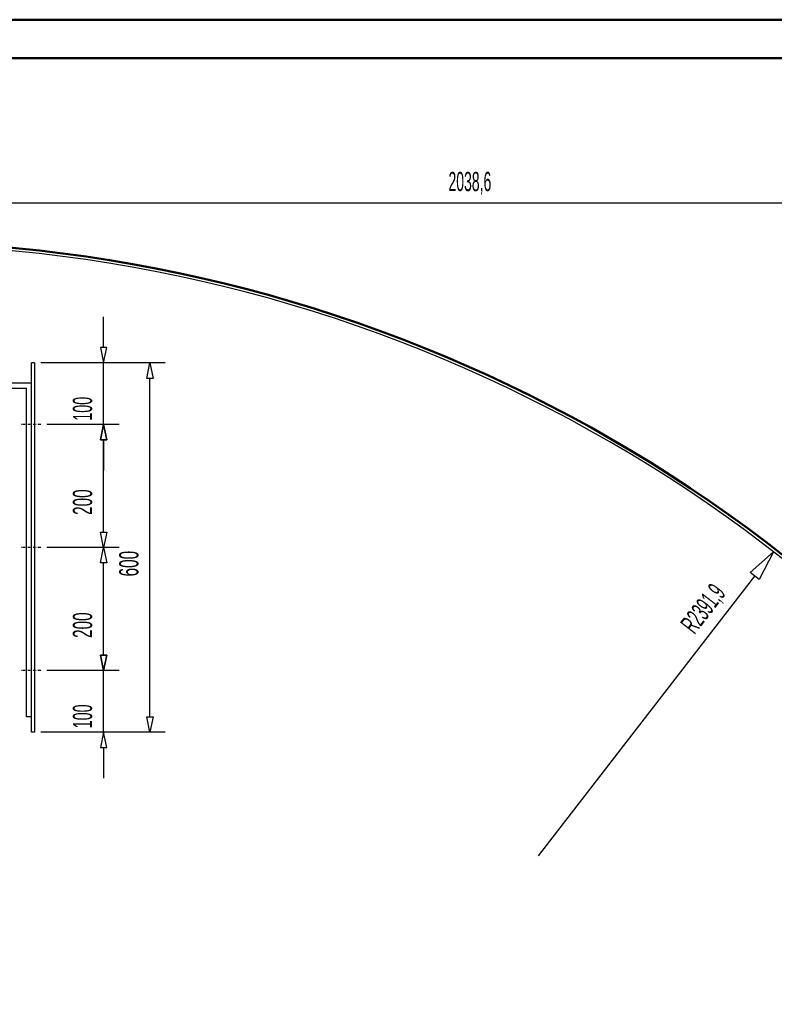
# Model space of a CAD drawing. Extents: x -12969 to -7869, y 10150 to 13712.
# Tile 12 of 16: x -10152 to -8925, y 12112 to 13712. Entities that reach past the tile are written whole.
import ezdxf
from ezdxf.enums import TextEntityAlignment as Align

# ---------------------------------------------------------------- set-up
doc = ezdxf.new("R2010")
doc.units = 0
doc.header["$MEASUREMENT"] = 0
doc.linetypes.add('DASHDOT', pattern=[8.5, 4, -2, 0.5, -2])
doc.layers.get('0').update_dxf_attribs({"linetype": 'CONTINUOUS'})
for name, color, linetype in [('DIM49', 4, 'CONTINUOUS'), ('LE_MIDDLE', 7, 'CONTINUOUS'), ('TXT_DIM49', 2, 'CONTINUOUS')]:
    doc.layers.add(name, color=color, linetype=linetype)
doc.layers.add('LE_ALL', color=7, linetype='CONTINUOUS', lineweight=50)

# ---------------------------------------------------------------- blocks, each defined once
blk = doc.blocks.new('_D49', base_point=(-10389.5, 13352.5))
at = {"layer": 'DIM49', "color": 1}
for p, q in [((-10389.5, 13440), (-10389.5, 13362.5)), ((-8350.9, 13440), (-8350.9, 12226.3)), ((-10389.5, 13415), (-10364.5, 13420)), ((-10364.5, 13410), (-10389.5, 13415)), ((-10364.5, 13420), (-10364.5, 13410)), ((-10364.5, 13415), (-8375.9, 13415)), ((-8375.9, 13410), (-8375.9, 13420)), ((-8375.9, 13420), (-8350.9, 13415)), ((-8350.9, 13415), (-8375.9, 13410))]:
    blk.add_line(p, q, dxfattribs=at)
at = {"layer": 'TXT_DIM49', "width": 0.545}
blk.add_text('2038,6', height=31.25, dxfattribs=at).set_placement((-9419.7, 13433.8), align=Align.CENTER)
blk = doc.blocks.new('_D51', base_point=(-10389.5, 10955.6))
at = {"layer": 'DIM49', "color": 1}
for p, q in [((-8964, 12813.7), (-8926, 12847.5)), ((-8926, 12847.5), (-8949.2, 12802.3)), ((-9308.4, 12353.2), (-8956.6, 12808)), ((-8949.2, 12802.3), (-8964, 12813.7))]:
    blk.add_line(p, q, dxfattribs=at)
at = {"layer": 'TXT_DIM49', "width": 0.54}
blk.add_text('R2391,9', height=31.25, rotation=52.2761, dxfattribs=at).set_placement((-9028.5, 12745.8), align=Align.CENTER)
blk = doc.blocks.new('_D53', base_point=(-10127.3, 12554.4))
at = {"layer": 'DIM49', "color": 1}
for p, q in [((-9914.8, 13154.4), (-10117.3, 13154.4)), ((-9944.8, 13129.4), (-9939.8, 13154.4)), ((-9939.8, 13154.4), (-9934.8, 13129.4)), ((-9934.8, 13129.4), (-9944.8, 13129.4)), ((-9939.8, 12579.4), (-9939.8, 13129.4)), ((-9939.8, 12554.4), (-9944.8, 12579.4)), ((-9944.8, 12579.4), (-9934.8, 12579.4)), ((-9934.8, 12579.4), (-9939.8, 12554.4)), ((-9914.8, 12554.4), (-10117.3, 12554.4))]:
    blk.add_line(p, q, dxfattribs=at)
at = {"layer": 'TXT_DIM49', "width": 0.596}
blk.add_text('600', height=31.25, rotation=90, dxfattribs=at).set_placement((-9958.6, 12828.2), align=Align.CENTER)
blk = doc.blocks.new('_D54', base_point=(-10127.3, 13154.4))
at = {"layer": 'DIM49', "color": 1}
for p, q in [((-10015.1, 13179.4), (-10015.1, 13229.4)), ((-10010.1, 13179.4), (-10020.1, 13179.4)), ((-10020.1, 13179.4), (-10015.1, 13154.4)), ((-10015.1, 13154.4), (-10010.1, 13179.4)), ((-9990.1, 13154.4), (-10117.3, 13154.4)), ((-10015.1, 13054.4), (-10015.1, 13154.4)), ((-9990.1, 13054.4), (-10107.3, 13054.4)), ((-10015.1, 13054.4), (-10020.1, 13029.4)), ((-10010.1, 13029.4), (-10015.1, 13054.4)), ((-10020.1, 13029.4), (-10010.1, 13029.4)), ((-10015.1, 13029.4), (-10015.1, 12979.4))]:
    blk.add_line(p, q, dxfattribs=at)
at = {"layer": 'TXT_DIM49', "width": 0.557}
blk.add_text('100', height=31.25, rotation=90, dxfattribs=at).set_placement((-10033.9, 13080), align=Align.CENTER)
blk = doc.blocks.new('_D55', base_point=(-10117.3, 12854.4))
at = {"layer": 'DIM49', "color": 1}
for p, q in [((-9990.1, 13054.4), (-10107.3, 13054.4)), ((-10020.1, 13029.4), (-10015.1, 13054.4)), ((-10015.1, 13054.4), (-10010.1, 13029.4)), ((-10010.1, 13029.4), (-10020.1, 13029.4)), ((-10015.1, 12879.4), (-10015.1, 13029.4)), ((-10015.1, 12854.4), (-10020.1, 12879.4)), ((-10020.1, 12879.4), (-10010.1, 12879.4)), ((-10010.1, 12879.4), (-10015.1, 12854.4)), ((-9990.1, 12854.4), (-10107.3, 12854.4))]:
    blk.add_line(p, q, dxfattribs=at)
at = {"layer": 'TXT_DIM49', "width": 0.596}
blk.add_text('200', height=31.25, rotation=90, dxfattribs=at).set_placement((-10033.9, 12928.2), align=Align.CENTER)
blk = doc.blocks.new('_D56', base_point=(-10117.3, 12654.4))
at = {"layer": 'DIM49', "color": 1}
for p, q in [((-9990.1, 12854.4), (-10107.3, 12854.4)), ((-10020.1, 12829.4), (-10015.1, 12854.4)), ((-10015.1, 12854.4), (-10010.1, 12829.4)), ((-10010.1, 12829.4), (-10020.1, 12829.4)), ((-10015.1, 12679.4), (-10015.1, 12829.4)), ((-10015.1, 12654.4), (-10020.1, 12679.4)), ((-10020.1, 12679.4), (-10010.1, 12679.4)), ((-10010.1, 12679.4), (-10015.1, 12654.4)), ((-9990.1, 12654.4), (-10107.3, 12654.4))]:
    blk.add_line(p, q, dxfattribs=at)
at = {"layer": 'TXT_DIM49', "width": 0.596}
blk.add_text('200', height=31.25, rotation=90, dxfattribs=at).set_placement((-10033.9, 12728.2), align=Align.CENTER)
blk = doc.blocks.new('_D57', base_point=(-10127.3, 12554.4))
at = {"layer": 'DIM49', "color": 1}
for p, q in [((-10015.1, 12679.4), (-10015.1, 12729.4)), ((-10010.1, 12679.4), (-10020.1, 12679.4)), ((-10020.1, 12679.4), (-10015.1, 12654.4)), ((-10015.1, 12654.4), (-10010.1, 12679.4)), ((-9990.1, 12654.4), (-10107.3, 12654.4)), ((-10015.1, 12554.4), (-10015.1, 12654.4)), ((-9990.1, 12554.4), (-10117.3, 12554.4)), ((-10015.1, 12554.4), (-10020.1, 12529.4)), ((-10010.1, 12529.4), (-10015.1, 12554.4)), ((-10020.1, 12529.4), (-10010.1, 12529.4)), ((-10015.1, 12529.4), (-10015.1, 12479.4))]:
    blk.add_line(p, q, dxfattribs=at)
at = {"layer": 'TXT_DIM49', "width": 0.557}
blk.add_text('100', height=31.25, rotation=90, dxfattribs=at).set_placement((-10033.9, 12580), align=Align.CENTER)

msp = doc.modelspace()

# ---------------------------------------------------------------- linework, layer by layer
for p, q in [((-10132.3, 12554.4), (-10132.3, 13154.4)), ((-10127.3, 13154.4), (-10132.3, 13154.4)), ((-10127.3, 13154.4), (-10127.3, 12554.4)), ((-10127.3, 12554.4), (-10132.3, 12554.4))]:
    msp.add_line(p, q)
msp.add_lwpolyline([(-8355.2, 12213.6, 0.259865), (-10389.5, 13347.5, 0.259865), (-12423.8, 12213.6)], format="xyb")
for points in [[(-10132.3, 13121.4), (-10233.8, 13121.4), (-10233.8, 13113.4), (-10140.3, 13113.4)], [(-10132.3, 12579.4), (-10140.3, 12579.4), (-10140.3, 13113.4)]]:
    msp.add_lwpolyline(points)
at = {"layer": 'LE_ALL', "color": 10}
for points in [[(-12968.7, 10149.9), (-7868.7, 10149.9), (-7868.7, 13712.4), (-12968.7, 13712.4), (-12968.7, 10149.9)], [(-12906.2, 10212.4), (-7931.2, 10212.4), (-7931.2, 13649.9), (-12906.2, 13649.9), (-12906.2, 10212.4)]]:
    msp.add_lwpolyline(points, dxfattribs=at)
at = {"layer": 'LE_ALL'}
msp.add_lwpolyline([(-8355.2, 12213.6), (-8350.9, 12216.3, 0.259865), (-10389.5, 13352.5, 0.259865), (-12428.1, 12216.3)], format="xyb", dxfattribs=at)
at = {"layer": 'LE_MIDDLE', "color": 1, "linetype": 'DASHDOT'}
for p, q in [((-10117.3, 13054.4), (-10150.3, 13054.4)), ((-10117.3, 12854.4), (-10150.3, 12854.4)), ((-10117.3, 12654.4), (-10150.3, 12654.4))]:
    msp.add_line(p, q, dxfattribs=at)

# ---------------------------------------------------------------- block references
at = {"layer": 'DIM49'}
for name, p in [('_D49', (-10389.5, 13352.5)), ('_D54', (-10127.3, 13154.4)), ('_D53', (-10127.3, 12554.4)), ('_D55', (-10117.3, 12854.4)), ('_D56', (-10117.3, 12654.4)), ('_D51', (-10389.5, 10955.6)), ('_D57', (-10127.3, 12554.4))]:
    msp.add_blockref(name, p, dxfattribs=at)

doc.saveas('drawing.dxf')
